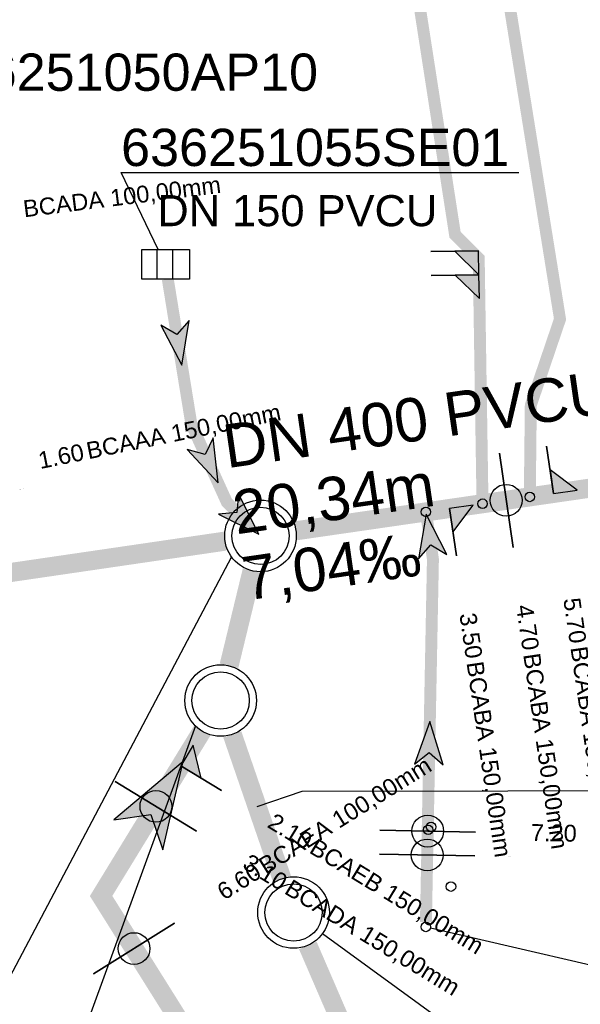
# Model space of a CAD drawing. Extents: x 356718 to 357658, y 5762241 to 5762615.
# Tile 47 of 157: x 357071 to 357083, y 5762320 to 5762341. Entities that reach past the tile are written whole.
import ezdxf
from ezdxf.enums import TextEntityAlignment as Align

# ---------------------------------------------------------------- set-up
doc = ezdxf.new("R2010")
doc.units = 0
doc.header["$MEASUREMENT"] = 0
doc.linetypes.add('AUSGEZOGEN', pattern=[0])
doc.linetypes.add('STRICHPUNKT', pattern=[5, 2, -1, 1, -1])
doc.layers.get('0').update_dxf_attribs({"linetype": 'AUSGEZOGEN'})
for name, color, linetype, true_color in [('111_00131_Symbol', 7, 'AUSGEZOGEN', 0x000000), ('111_00228_Schachtsymbol_nach_Sy', 7, 'AUSGEZOGEN', 0x000000), ('114_00133_Schachtnummer', 7, 'AUSGEZOGEN', 0x000000), ('114_10392_Schachtnummer', 7, 'AUSGEZOGEN', 0x000000), ('121_10376_Haltungen_Mischwasser', 6, 'STRICHPUNKT', 0xff00ff), ('121_10399_Haltungen_Mischwasser', 6, 'STRICHPUNKT', 0xff00ff), ('123_00048_Fliessrichtungspfeil', 7, 'AUSGEZOGEN', 0x000000), ('123_00137_Fliessrichtungspfeil', 7, 'AUSGEZOGEN', 0x000000), ('124_10395_Standard1', 7, 'AUSGEZOGEN', 0x000000), ('124_10626_Standard__Laenge____1', 7, 'AUSGEZOGEN', 0x000000), ('141_10677_Stutzen__alle__aus_DW', 7, 'AUSGEZOGEN', 0x000000), ('141_10868_Stutzen__141_', 7, 'AUSGEZOGEN', 0x000000), ('611_00541_Pkte', 3, 'AUSGEZOGEN', 0x00ff00)]:
    doc.layers.add(name, color=color, linetype=linetype, true_color=true_color)
doc.styles.add('ARIAL', font='arial.ttf', dxfattribs={"height": 1.5})
doc.styles.get("Standard").update_dxf_attribs({"font": 'arial.ttf', "height": 1})

# ---------------------------------------------------------------- blocks, each defined once
blk = doc.blocks.new('F00')
at = {"color": 0}
blk.add_circle((0, 0), 0.1, dxfattribs=at)
blk = doc.blocks.new('N03')
at = {"color": 0}
for radius in [0.75, 0.6]:
    blk.add_circle((0, 0), radius, dxfattribs=at)
blk = doc.blocks.new('ES')
at = {"color": 0, "linetype": 'AUSGEZOGEN'}
for points in [[(-0.494, -0.319), (-0.494, 0.306), (0.506, 0.306), (0.506, -0.319), (-0.494, -0.319)], [(-0.169, -0.319), (-0.169, 0.306)], [(0.156, -0.319), (0.156, 0.306)]]:
    blk.add_lwpolyline(points, dxfattribs=at)
blk = doc.blocks.new('FLI')
at = {"color": 0, "linetype": 'AUSGEZOGEN'}
blk.add_lwpolyline([(-0.4, 0), (-0.9, -0.6), (0.9, 0), (-0.9, 0.6), (-0.4, 0)], close=True, dxfattribs=at)
at = {"color": 0}
for points in [[(-0.4, 0), (0.9, 0), (-0.9, 0.6)], [(-0.9, -0.6), (0.9, 0), (-0.4, 0)]]:
    blk.add_solid(points, dxfattribs=at)

msp = doc.modelspace()

# ---------------------------------------------------------------- linework, layer by layer
at = {"layer": '114_00133_Schachtnummer', "color": 18, "linetype": 'AUSGEZOGEN', "true_color": 0x000000}
for points in [[(357074.151, 5762336.285), (357073.373, 5762337.896), (357081.703, 5762337.896)], [(357079.853, 5762322.065), (357084.915, 5762320.896), (357093.371, 5762320.896)]]:
    msp.add_lwpolyline(points, dxfattribs=at)
at = {"layer": '114_10392_Schachtnummer', "color": 18, "linetype": 'AUSGEZOGEN', "true_color": 0x000000}
for points in [[(357075.685, 5762329.842), (357069.969, 5762319.015), (357060.661, 5762319.015)], [(357074.928, 5762326.3), (357069.566, 5762311.61), (357060.258, 5762311.61)], [(357077.592, 5762321.947), (357084.663, 5762316.796), (357093.971, 5762316.796)]]:
    msp.add_lwpolyline(points, dxfattribs=at)
at = {"layer": '121_10376_Haltungen_Mischwasser', "color": 6, "linetype": 'STRICHPUNKT', "true_color": 0xff00ff, "const_width": 0.4}
for points in [[(357077.035, 5762330.388), (357096.719, 5762333.243)], [(357047.77, 5762326.105), (357075.551, 5762330.171)], [(357075.634, 5762327.56), (357076.117, 5762329.551)], [(357069.527, 5762280.399), (357076.296, 5762287.295), (357081.294, 5762295.03), (357082.365, 5762302.883), (357078.939, 5762313.191), (357072.954, 5762322.736), (357075.067, 5762326.191)], [(357076.742, 5762323.098), (357075.702, 5762326.122)], [(357085.741, 5762302.13), (357077.283, 5762321.701)]]:
    msp.add_lwpolyline(points, dxfattribs=at)
at = {"layer": '121_10399_Haltungen_Mischwasser', "color": 6, "linetype": 'STRICHPUNKT', "true_color": 0xff00ff, "const_width": 0.25}
for points in [[(357074.877, 5762352.284), (357077.738, 5762352.732), (357077.887, 5762352.6), (357080.368, 5762336.593), (357080.864, 5762336.096), (357080.942, 5762331.055)], [(357079.908, 5762351.364), (357082.567, 5762334.823), (357081.955, 5762333.021), (357081.935, 5762331.198)], [(357074.351, 5762335.66), (357074.845, 5762332.622), (357075.589, 5762330.985), (357075.763, 5762330.811)], [(357079.758, 5762322.188), (357079.905, 5762329.794), (357079.772, 5762330.684)]]:
    msp.add_lwpolyline(points, dxfattribs=at)
at = {"layer": '124_10395_Standard1', "color": 18, "linetype": 'AUSGEZOGEN', "true_color": 0x000000}
msp.add_lwpolyline([(357076.222, 5762324.61), (357077.168, 5762324.935), (357090.085, 5762324.952), (357093.542, 5762324.916)], dxfattribs=at)
at = {"layer": '141_10677_Stutzen__alle__aus_DW', "color": 18, "linetype": 'AUSGEZOGEN', "true_color": 0x000000}
for points in [[(357080.869, 5762335.754), (357079.869, 5762335.739)], [(357080.869, 5762335.754), (357080.369, 5762335.747), (357080.877, 5762335.254)], [(357080.785, 5762323.576), (357078.785, 5762323.614)]]:
    msp.add_lwpolyline(points, close=True, dxfattribs=at)
at = {"layer": '141_10677_Stutzen__alle__aus_DW', "color": 18, "true_color": 0x000000}
msp.add_circle((357079.785, 5762323.595), 0.333, dxfattribs=at)
msp.add_solid([(357080.869, 5762335.754), (357080.369, 5762335.747), (357080.877, 5762335.254)], dxfattribs=at)
at = {"layer": '141_10868_Stutzen__141_', "color": 18, "linetype": 'AUSGEZOGEN', "true_color": 0x000000}
for points in [[(357080.862, 5762336.254), (357079.862, 5762336.239)], [(357080.862, 5762336.254), (357080.362, 5762336.247), (357080.869, 5762335.754)], [(357082.429, 5762331.17), (357082.285, 5762332.16)], [(357081.583, 5762330.037), (357081.296, 5762332.016)], [(357082.429, 5762331.17), (357082.924, 5762331.242), (357082.357, 5762331.665)], [(357080.252, 5762330.854), (357080.323, 5762330.359), (357080.746, 5762330.926)], [(357080.252, 5762330.854), (357080.395, 5762329.865)], [(357074.623, 5762325.466), (357075.05, 5762325.205), (357074.884, 5762325.893)], [(357074.623, 5762325.466), (357075.477, 5762324.944)], [(357074.955, 5762324.091), (357073.249, 5762325.134)], [(357080.795, 5762324.076), (357078.795, 5762324.114)], [(357074.492, 5762322.166), (357072.798, 5762321.103)]]:
    msp.add_lwpolyline(points, close=True, dxfattribs=at)
at = {"layer": '141_10868_Stutzen__141_', "color": 18, "true_color": 0x000000}
for centre in [(357081.439, 5762331.027), (357074.102, 5762324.613), (357079.795, 5762324.095), (357073.645, 5762321.634)]:
    msp.add_circle(centre, 0.333, dxfattribs=at)
for points in [[(357080.862, 5762336.254), (357080.362, 5762336.247), (357080.869, 5762335.754)], [(357082.429, 5762331.17), (357082.924, 5762331.242), (357082.357, 5762331.665)], [(357080.252, 5762330.854), (357080.323, 5762330.359), (357080.746, 5762330.926)], [(357074.623, 5762325.466), (357075.05, 5762325.205), (357074.884, 5762325.893)]]:
    msp.add_solid(points, dxfattribs=at)

# ---------------------------------------------------------------- block references
at = {"layer": '111_00131_Symbol', "color": 18, "true_color": 0x000000}
for name, p in [('ES', (357074.299, 5762335.979)), ('F00', (357079.756, 5762322.088))]:
    msp.add_blockref(name, p, dxfattribs=at)
at = {"layer": '111_00131_Symbol', "color": 18, "true_color": 0x000000, "rotation": 188.3}
for p in [(357080.944, 5762330.955), (357081.934, 5762331.098), (357079.757, 5762330.783)]:
    msp.add_blockref('F00', p, dxfattribs=at)
at = {"layer": '111_00228_Schachtsymbol_nach_Sy', "color": 18, "true_color": 0x000000}
for p in [(357076.293, 5762330.28), (357075.458, 5762326.831), (357076.986, 5762322.389)]:
    msp.add_blockref('N03', p, dxfattribs=at)
at = {"layer": '123_00048_Fliessrichtungspfeil', "color": 18, "true_color": 0x000000, "rotation": 58.5}
msp.add_blockref('FLI', (357074.206, 5762324.783), dxfattribs=at)
at = {"layer": '123_00137_Fliessrichtungspfeil', "color": 18, "true_color": 0x000000, "xscale": 0.5, "yscale": 0.5, "zscale": 0.5}
for p, rotation in [((357074.572, 5762334.3), 279.3), ((357075.217, 5762331.803), 294.5), ((357075.941, 5762330.632), 315), ((357079.831, 5762330.289), 98.50000000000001), ((357079.83, 5762325.941), 88.8)]:
    msp.add_blockref('FLI', p, dxfattribs=dict(at, rotation=rotation))
at = {"layer": '611_00541_Pkte', "color": 3, "true_color": 0x00ff00}
for p in [(357079.806, 5762324.123), (357079.866, 5762324.183), (357080.282, 5762322.933)]:
    msp.add_blockref('F00', p, dxfattribs=at)

# ---------------------------------------------------------------- texts
at = {"layer": '114_00133_Schachtnummer', "color": 18, "true_color": 0x000000, "style": 'ARIAL'}
for s, p in [('636251050AP10', (357069.365, 5762340.388)), ('636251055SE01', (357073.373, 5762338.812))]:
    msp.add_text(s, height=0.78136, dxfattribs=at).set_placement(p, align=Align.TOP_LEFT)
at = {"layer": '124_10395_Standard1', "color": 18, "true_color": 0x000000, "style": 'ARIAL'}
for s, height, p in [('DN 400 PVCU', 0.91158, (357075.457, 5762332.599)), ('20,34m', 0.9116, (357075.656, 5762331.214)), ('7,04‰', 0.9116, (357075.856, 5762329.828))]:
    msp.add_text(s, height=height, rotation=8.2, dxfattribs=at).set_placement(p, align=Align.TOP_LEFT)
at = {"layer": '124_10626_Standard__Laenge____1', "color": 18, "true_color": 0x000000, "style": 'ARIAL'}
msp.add_text('DN 150 PVCU', height=0.65113, dxfattribs=at).set_placement((357074.132, 5762337.421), align=Align.TOP_LEFT)
at = {"layer": '141_10677_Stutzen__alle__aus_DW', "color": 18, "true_color": 0x000000}
for s, rotation, p in [('1.60', 11.5, (357071.268, 5762331.256)), ('7.20', 358.9, (357081.446, 5762323.567))]:
    msp.add_text(s, height=0.00707, rotation=rotation, dxfattribs=at).set_placement(p, align=Align.TOP_RIGHT)
for s, rotation, p in [('BCAAA 150,00mm', 11.5, (357071.269, 5762331.256)), ('BCAAA 100,00mm', 358.9, (357081.447, 5762323.567))]:
    msp.add_text(s, height=0.00707, rotation=rotation, dxfattribs=at).set_placement(p, align=Align.TOP_LEFT)
at = {"layer": '141_10868_Stutzen__141_', "color": 18, "true_color": 0x000000}
for s, rotation, p in [('BCADA 100,00mm', 7.1, (357071.301, 5762337.306)), ('BCAAA 150,00mm', 11.5, (357072.617, 5762332.232)), ('BCABA 150,00mm', 278.3, (357083.134, 5762327.99)), ('BCABA 150,00mm', 278.3, (357082.145, 5762327.846)), ('BCABA 150,00mm', 278.3, (357080.957, 5762327.674)), ('BCAEA 100,00mm', 32, (357076.214, 5762323.481)), ('BCAEB 150,00mm', 328.6, (357077.475, 5762323.956)), ('BCADA 150,00mm', 328.6, (357076.954, 5762323.102))]:
    msp.add_text(s, height=0.35326, rotation=rotation, dxfattribs=at).set_placement(p, align=Align.TOP_LEFT)
for s, rotation, p in [('1.60', 11.5, (357072.55, 5762332.219)), ('4.70', 278.3, (357082.135, 5762327.913)), ('5.70', 278.3, (357083.124, 5762328.057)), ('3.50', 278.3, (357080.947, 5762327.741)), ('2.10', 328.6, (357077.417, 5762323.991)), ('7.20', 358.9, (357082.921, 5762324.225)), ('6.60', 32, (357076.157, 5762323.445)), ('3.10', 328.6, (357076.895, 5762323.138))]:
    msp.add_text(s, height=0.3533, rotation=rotation, dxfattribs=at).set_placement(p, align=Align.TOP_RIGHT)

doc.saveas('drawing.dxf')
